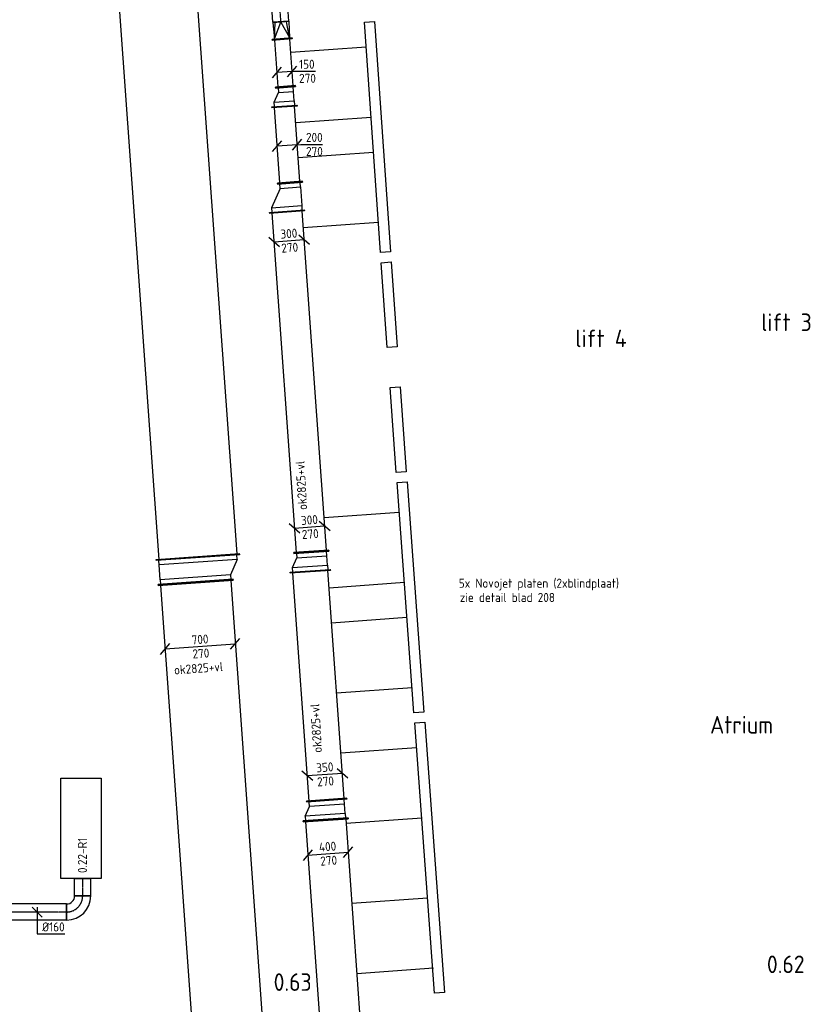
# Model space of a CAD drawing. Header units: millimetres. Extents: x -17664 to 48661, y -98 to 70975.
# Tile 23 of 62: x 27573 to 35463, y 9573 to 19376. Entities that reach past the tile are written whole.
import ezdxf

# ---------------------------------------------------------------- set-up
doc = ezdxf.new("R2010")
doc.units = ezdxf.units.MM
doc.linetypes.add('CENTER2', pattern=[28.575, 19.05, -3.175, 3.175, -3.175])
for name, color, linetype in [('bTuwkundig', 7, 'Continuous'), ('WL570---_APP', 2, 'Continuous'), ('WL570---_RETOUR_D', 4, 'Continuous'), ('WL570---_RETOUR_HL', 1, 'CENTER2'), ('WL570---_TOEVOER_D', 3, 'Continuous'), ('WL570---_TOEVOER_HL', 1, 'CENTER2'), ('WM570---', 1, 'Continuous'), ('WM570---_RETOUR', 1, 'Continuous'), ('WM570---_TOEVOER', 1, 'Continuous')]:
    doc.layers.add(name, color=color, linetype=linetype)
doc.styles.add('STABICAD-018', font='ISOCP.SHX', dxfattribs={"height": 90})
doc.styles.add('STABICAD-035', font='ISOCP.SHX', dxfattribs={"height": 175})

# ---------------------------------------------------------------- blocks, each defined once
blk = doc.blocks.new('*U350')
at = {"color": 0, "linetype": 'Continuous'}
for p, q in [((0, 415, -2960), (5, 415, -2960)), ((0, -415, -2960), (0, 415, -2960)), ((5, -415, -2960), (5, 415, -2960)), ((8067.9, 415, -2960), (8062.9, 415, -2960)), ((8062.9, -415, -2960), (8062.9, 415, -2960)), ((8067.9, -415, -2960), (8067.9, 415, -2960)), ((5, 390, -2960), (8062.9, 390, -2960)), ((5, -390, -2960), (8062.9, -390, -2960)), ((0, -415, -2960), (5, -415, -2960)), ((8067.9, -415, -2960), (8062.9, -415, -2960))]:
    blk.add_line(p, q, dxfattribs=at)
at = {"layer": 'WM570---', "color": 2, "style": 'STABICAD-018'}
blk.add_attdef('CODE', (28769.2, 22072.3, 2960), '', height=1.8, rotation=274.10447, dxfattribs=at)
for tag in ['SECTIONCODE', 'POSITIONCODE']:
    blk.add_attdef(tag, (29207.5, 18059.9, 2960), '', height=1.8, dxfattribs=at)
blk = doc.blocks.new('*U348')
at = {"color": 0, "linetype": 'Continuous'}
for p, q in [((0, 375, -2960), (5, 375, -2960)), ((0, -375, -2960), (0, 375, -2960)), ((5, -375, -2960), (5, 375, -2960)), ((5, 350, -2960), (10631.6, 350, -2960)), ((0, -375, -2960), (5, -375, -2960)), ((5, -350, -2960), (10631.6, -350, -2960))]:
    blk.add_line(p, q, dxfattribs=at)
at = {"layer": 'WM570---', "color": 2, "style": 'STABICAD-018'}
blk.add_attdef('CODE', (29324.6, 13773.6, 2960), '', height=1.8, rotation=274.10447, dxfattribs=at)
for tag in ['SECTIONCODE', 'POSITIONCODE']:
    blk.add_attdef(tag, (29855.7, 8467.6, 2960), '', height=1.8, dxfattribs=at)
blk = doc.blocks.new('*U347')
at = {"color": 0, "linetype": 'Continuous'}
for p, q in [((-50, 375, -2960), (-45, 375, -2960)), ((-50, -375, -2960), (-50, 375, -2960)), ((-45, -375, -2960), (-45, 375, -2960)), ((0, 350, -2960), (-45, 350, -2960)), ((0, 350, -2960), (149.3, 350, -2960)), ((0, -350, -2960), (0, 350, -2960)), ((149.3, 350, -2960), (194.3, 350, -2960)), ((149.3, -430, -2960), (149.3, 350, -2960)), ((199.3, 375, -2960), (194.3, 375, -2960)), ((194.3, -455, -2960), (194.3, 375, -2960)), ((199.3, -455, -2960), (199.3, 375, -2960)), ((-50, -375, -2960), (-45, -375, -2960)), ((0, -350, -2960), (-45, -350, -2960)), ((149.3, -430, -2960), (0, -350, -2960)), ((149.3, -430, -2960), (194.3, -430, -2960)), ((199.3, -455, -2960), (194.3, -455, -2960))]:
    blk.add_line(p, q, dxfattribs=at)
at = {"layer": 'WM570---', "color": 2, "style": 'STABICAD-018'}
for tag in ['SECTIONCODE', 'CODE', 'POSITIONCODE']:
    blk.add_attdef(tag, (29321, 13823.4, 2960), '', height=1.8, dxfattribs=at)
blk = doc.blocks.new('*U595')
at = {"color": 0, "linetype": 'Continuous'}
for p, q in [((-395.4, -78.5, -2960), (-302.8, 28.4, -2960)), ((-349.1, -25.1, -2960), (349.1, 25.1, -2960)), ((302.8, -28.4, -2960), (395.4, 78.5, -2960))]:
    blk.add_line(p, q, dxfattribs=at)
at = {"color": 0, "linetype": 'Continuous', "style": 'STABICAD-018'}
for s, p in [('700', (-82.6, 19.1, -2960)), ('270', (-73.7, -120.6, -2960))]:
    blk.add_text(s, height=90, rotation=4.10447, dxfattribs=at).set_placement(p)
at = {"layer": 'WM570---', "color": 2, "style": 'STABICAD-018'}
blk.add_attdef('CODE', (29370.4, 13135.8, 2960), '', height=1.8, dxfattribs=at)
blk = doc.blocks.new('*U326')
at = {"color": 0, "linetype": 'Continuous'}
for p, q in [((0, 225, -2960), (5, 225, -2960)), ((0, -225, -2960), (0, 225, -2960)), ((5, -225, -2960), (5, 225, -2960)), ((5, 200, -2960), (6772.3, 200, -2960)), ((6777.3, 225, -2960), (6772.3, 225, -2960)), ((6772.3, -225, -2960), (6772.3, 225, -2960)), ((6777.3, -225, -2960), (6777.3, 225, -2960)), ((0, -225, -2960), (5, -225, -2960)), ((5, -200, -2960), (6772.3, -200, -2960)), ((6777.3, -225, -2960), (6772.3, -225, -2960))]:
    blk.add_line(p, q, dxfattribs=at)
at = {"layer": 'WM570---', "color": 2, "style": 'STABICAD-018'}
for tag, p in [('CODE', (30618.3, 11410.1, 2960)), ('SECTIONCODE', (30779.5, 11259.6, 2960)), ('POSITIONCODE', (30779.5, 11259.6, 2960))]:
    blk.add_attdef(tag, p, '', height=1.8, dxfattribs=at)
blk = doc.blocks.new('*U323')
at = {"color": 0, "linetype": 'Continuous'}
for p, q in [((-50, 225, -2960), (-45, 225, -2960)), ((-50, -225, -2960), (-50, 225, -2960)), ((-45, -225, -2960), (-45, 225, -2960)), ((0, 200, -2960), (-45, 200, -2960)), ((0, 200, -2960), (93.3, 150, -2960)), ((0, -200, -2960), (0, 200, -2960)), ((93.3, 150, -2960), (138.3, 150, -2960)), ((93.3, -200, -2960), (93.3, 150, -2960)), ((143.3, 175, -2960), (138.3, 175, -2960)), ((138.3, -225, -2960), (138.3, 175, -2960)), ((143.3, -225, -2960), (143.3, 175, -2960)), ((-50, -225, -2960), (-45, -225, -2960)), ((0, -200, -2960), (-45, -200, -2960)), ((0, -200, -2960), (93.3, -200, -2960)), ((93.3, -200, -2960), (138.3, -200, -2960)), ((143.3, -225, -2960), (138.3, -225, -2960))]:
    blk.add_line(p, q, dxfattribs=at)
at = {"layer": 'WM570---', "color": 2, "style": 'STABICAD-018'}
for tag, p in [('CODE', (30614.7, 11560, 2960)), ('SECTIONCODE', (30614.7, 11460, 2960)), ('POSITIONCODE', (30614.7, 11460, 2960))]:
    blk.add_attdef(tag, p, '', height=1.8, dxfattribs=at)
blk = doc.blocks.new('*U321')
at = {"color": 0, "linetype": 'Continuous'}
for p, q in [((0, 200, -2960), (5, 200, -2960)), ((0, -200, -2960), (0, 200, -2960)), ((5, -200, -2960), (5, 200, -2960)), ((2284.5, 200, -2960), (2279.5, 200, -2960)), ((2279.5, -200, -2960), (2279.5, 200, -2960)), ((2284.5, -200, -2960), (2284.5, 200, -2960)), ((5, 175, -2960), (2279.5, 175, -2960)), ((5, -175, -2960), (2279.5, -175, -2960)), ((0, -200, -2960), (5, -200, -2960)), ((2284.5, -200, -2960), (2279.5, -200, -2960))]:
    blk.add_line(p, q, dxfattribs=at)
at = {"layer": 'WM570---', "color": 2, "style": 'STABICAD-018'}
for tag, p in [('SECTIONCODE', (30602.3, 11982.3, 2810)), ('POSITIONCODE', (30602.3, 11982.3, 2810)), ('CODE', (30629.4, 11604.7, 2960))]:
    blk.add_attdef(tag, p, '', height=1.8, dxfattribs=at)
blk = doc.blocks.new('*U582')
at = {"color": 0, "linetype": 'Continuous'}
for p, q in [((-228, 33.8, -2960), (-121.1, -58.8, -2960)), ((-174.6, -12.5, -2960), (174.6, 12.5, -2960)), ((121.1, 58.8, -2960), (228, -33.8, -2960))]:
    blk.add_line(p, q, dxfattribs=at)
at = {"color": 0, "linetype": 'Continuous', "style": 'STABICAD-018'}
for s, p in [('350', (-82.6, 19.1, -2960)), ('270', (-73.7, -120.6, -2960))]:
    blk.add_text(s, height=90, rotation=4.10447, dxfattribs=at).set_placement(p)
at = {"layer": 'WM570---', "color": 2, "style": 'STABICAD-018'}
blk.add_attdef('CODE', (30610.9, 11862.3, 2960), '', height=1.8, dxfattribs=at)
blk = doc.blocks.new('*U320')
at = {"color": 0, "linetype": 'Continuous'}
for p, q in [((0, 175, -2960), (5, 175, -2960)), ((0, -175, -2960), (0, 175, -2960)), ((5, -175, -2960), (5, 175, -2960)), ((5, 150, -2960), (3389.8, 150, -2960)), ((3394.8, 175, -2960), (3389.8, 175, -2960)), ((3389.8, -175, -2960), (3389.8, 175, -2960)), ((3394.8, -175, -2960), (3394.8, 175, -2960)), ((0, -175, -2960), (5, -175, -2960)), ((5, -150, -2960), (3389.8, -150, -2960)), ((3394.8, -175, -2960), (3389.8, -175, -2960))]:
    blk.add_line(p, q, dxfattribs=at)
at = {"layer": 'WM570---', "color": 2, "style": 'STABICAD-018'}
for tag, p in [('SECTIONCODE', (30449.9, 14455.5, 2810)), ('POSITIONCODE', (30449.9, 14455.5, 2810)), ('CODE', (30477, 14077.9, 2960))]:
    blk.add_attdef(tag, p, '', height=1.8, dxfattribs=at)
blk = doc.blocks.new('*U319')
at = {"color": 0, "linetype": 'Continuous'}
for p, q in [((-50, 175, -2960), (-45, 175, -2960)), ((-50, -175, -2960), (-50, 175, -2960)), ((-45, -175, -2960), (-45, 175, -2960)), ((0, 150, -2960), (-45, 150, -2960)), ((93.3, 150, -2960), (0, 150, -2960)), ((0, -150, -2960), (0, 150, -2960)), ((93.3, 150, -2960), (138.3, 150, -2960)), ((93.3, -200, -2960), (93.3, 150, -2960)), ((143.3, 175, -2960), (138.3, 175, -2960)), ((138.3, -225, -2960), (138.3, 175, -2960)), ((143.3, -225, -2960), (143.3, 175, -2960)), ((-50, -175, -2960), (-45, -175, -2960)), ((-45, -150, -2960), (0, -150, -2960)), ((93.3, -200, -2960), (0, -150, -2960)), ((138.3, -200, -2960), (93.3, -200, -2960)), ((143.3, -225, -2960), (138.3, -225, -2960))]:
    blk.add_line(p, q, dxfattribs=at)
at = {"layer": 'WM570---', "color": 2, "style": 'STABICAD-018'}
for tag in ['CODE', 'SECTIONCODE', 'POSITIONCODE']:
    blk.add_attdef(tag, (30480.6, 14028, 2960), '', height=1.8, dxfattribs=at)
blk = doc.blocks.new('*U581')
at = {"color": 0, "linetype": 'Continuous'}
for p, q in [((-203.1, 35.6, -2960), (-96.2, -57, -2960)), ((-149.6, -10.7, -2960), (149.6, 10.7, -2960)), ((96.2, 57, -2960), (203.1, -35.6, -2960))]:
    blk.add_line(p, q, dxfattribs=at)
at = {"color": 0, "linetype": 'Continuous', "style": 'STABICAD-018'}
for s, p in [('300', (-82.6, 19.1, -2960)), ('270', (-73.7, -120.6, -2960))]:
    blk.add_text(s, height=90, rotation=4.10447, dxfattribs=at).set_placement(p)
at = {"layer": 'WM570---', "color": 2, "style": 'STABICAD-018'}
blk.add_attdef('CODE', (30459.3, 14324.9, 2960), '', height=1.8, dxfattribs=at)
blk = doc.blocks.new('*U580')
at = {"color": 0, "linetype": 'Continuous'}
for p, q in [((-245.8, -67.8, -2960), (-153.2, 39.1, -2960)), ((-199.5, -14.3, -2960), (199.5, 14.3, -2960)), ((153.2, -39.1, -2960), (245.8, 67.8, -2960))]:
    blk.add_line(p, q, dxfattribs=at)
at = {"color": 0, "linetype": 'Continuous', "style": 'STABICAD-018'}
for s, p in [('400', (-87.1, 18.8, -2960)), ('270', (-73.7, -120.6, -2960))]:
    blk.add_text(s, height=90, rotation=4.10447, dxfattribs=at).set_placement(p)
at = {"layer": 'WM570---', "color": 2, "style": 'STABICAD-018'}
blk.add_attdef('CODE', (30642.5, 11073.3, 2960), '', height=1.8, dxfattribs=at)
blk = doc.blocks.new('*U310')
at = {"color": 0, "linetype": 'Continuous'}
for p, q in [((0, 125, -2960), (5, 125, -2960)), ((0, -125, -2960), (0, 125, -2960)), ((5, -125, -2960), (5, 125, -2960)), ((5, 100, -2960), (756.1, 100, -2960)), ((761.1, 125, -2960), (756.1, 125, -2960)), ((756.1, -125, -2960), (756.1, 125, -2960)), ((761.1, -125, -2960), (761.1, 125, -2960)), ((0, -125, -2960), (5, -125, -2960)), ((5, -100, -2960), (756.1, -100, -2960)), ((761.1, -125, -2960), (756.1, -125, -2960))]:
    blk.add_line(p, q, dxfattribs=at)
at = {"layer": 'WM570---', "color": 2, "style": 'STABICAD-018'}
for tag in ['SECTIONCODE', 'POSITIONCODE']:
    blk.add_attdef(tag, (30236.2, 18132.5, 2810), '', height=1.8, dxfattribs=at)
blk.add_attdef('CODE', (30263.4, 17753.4, 2960), '', height=1.8, rotation=8.20894, dxfattribs=at)
blk = doc.blocks.new('*U309')
at = {"color": 0, "linetype": 'Continuous'}
for p, q in [((-50, 125, -2960), (-45, 125, -2960)), ((-50, -125, -2960), (-50, 125, -2960)), ((-45, -125, -2960), (-45, 125, -2960)), ((0, 100, -2960), (-45, 100, -2960)), ((0, 100, -2960), (186.6, 100, -2960)), ((0, -100, -2960), (0, 100, -2960)), ((186.6, 100, -2960), (231.6, 100, -2960)), ((186.6, -200, -2960), (186.6, 100, -2960)), ((236.6, 125, -2960), (231.6, 125, -2960)), ((231.6, -225, -2960), (231.6, 125, -2960)), ((236.6, -225, -2960), (236.6, 125, -2960)), ((-50, -125, -2960), (-45, -125, -2960)), ((0, -100, -2960), (-45, -100, -2960)), ((0, -100, -2960), (186.6, -200, -2960)), ((186.6, -200, -2960), (231.6, -200, -2960)), ((236.6, -225, -2960), (231.6, -225, -2960))]:
    blk.add_line(p, q, dxfattribs=at)
at = {"layer": 'WM570---', "color": 2, "style": 'STABICAD-018'}
for tag in ['SECTIONCODE', 'CODE', 'POSITIONCODE']:
    blk.add_attdef(tag, (30267, 17703.6, 2960), '', height=1.8, rotation=8.20894, dxfattribs=at)
blk = doc.blocks.new('*U308')
at = {"color": 0, "linetype": 'Continuous'}
for p, q in [((0, 100, -2960), (5, 100, -2960)), ((0, -100, -2960), (0, 100, -2960)), ((5, -100, -2960), (5, 100, -2960)), ((475.8, 100, -2960), (470.8, 100, -2960)), ((470.8, -100, -2960), (470.8, 100, -2960)), ((475.8, -100, -2960), (475.8, 100, -2960)), ((5, 75, -2960), (470.8, 75, -2960)), ((5, -75, -2960), (470.8, -75, -2960)), ((0, -100, -2960), (5, -100, -2960)), ((475.8, -100, -2960), (470.8, -100, -2960))]:
    blk.add_line(p, q, dxfattribs=at)
at = {"layer": 'WM570---', "color": 2, "style": 'STABICAD-018'}
for tag, p in [('SECTIONCODE', (30198.2, 19011.2, 2810)), ('POSITIONCODE', (30198.2, 19011.2, 2810)), ('CODE', (30220, 18707.2, 2960))]:
    blk.add_attdef(tag, p, '', height=1.8, dxfattribs=at)
blk = doc.blocks.new('*U307')
at = {"color": 0, "linetype": 'Continuous'}
for p, q in [((-50, 100, -2960), (-45, 100, -2960)), ((-50, -100, -2960), (-50, 100, -2960)), ((-45, -100, -2960), (-45, 100, -2960)), ((143.3, 100, -2960), (138.3, 100, -2960)), ((138.3, -150, -2960), (138.3, 100, -2960)), ((143.3, -150, -2960), (143.3, 100, -2960)), ((0, 75, -2960), (-45, 75, -2960)), ((93.3, 75, -2960), (0, 75, -2960)), ((0, -75, -2960), (0, 75, -2960)), ((93.3, 75, -2960), (138.3, 75, -2960)), ((93.3, -125, -2960), (93.3, 75, -2960)), ((-45, -75, -2960), (0, -75, -2960)), ((93.3, -125, -2960), (0, -75, -2960)), ((-50, -100, -2960), (-45, -100, -2960)), ((138.3, -125, -2960), (93.3, -125, -2960)), ((143.3, -150, -2960), (138.3, -150, -2960))]:
    blk.add_line(p, q, dxfattribs=at)
at = {"layer": 'WM570---', "color": 2, "style": 'STABICAD-018'}
for tag in ['CODE', 'SECTIONCODE', 'POSITIONCODE']:
    blk.add_attdef(tag, (30223.6, 18657.3, 2960), '', height=1.8, dxfattribs=at)
blk = doc.blocks.new('*U306')
at = {"color": 0, "linetype": 'Continuous'}
for p, q in [((-5, 100, -2960), (0, 100, -2960)), ((-5, -100, -2960), (-5, 100, -2960)), ((0, -100, -2960), (0, 100, -2960)), ((5, 75, -2960), (0, 75, -2960)), ((165, 80, -2960), (5, 75, -2960)), ((5, 75, -2960), (165, 0, -2960)), ((5, 75, -2960), (165, 56.6, -2960)), ((170, 80, -2960), (165, 80, -2960)), ((165, -80, -2960), (165, 80, -2960)), ((170, -80, -2960), (170, 80, -2960)), ((0, -75, -2960), (5, -75, -2960)), ((165, 0, -2960), (5, -75, -2960)), ((5, -75, -2960), (165, -56.6, -2960)), ((165, -80, -2960), (5, -75, -2960)), ((170, -80, -2960), (165, -80, -2960)), ((-5, -100, -2960), (0, -100, -2960))]:
    blk.add_line(p, q, dxfattribs=at)
at = {"layer": 'WM570---', "color": 2, "style": 'STABICAD-018'}
for tag, p in [('CODE', (30185.6, 19286.8, 2960)), ('SECTIONCODE', (30185.6, 19186.8, 2960)), ('POSITIONCODE', (30185.6, 19186.8, 2960))]:
    blk.add_attdef(tag, p, '', height=1.8, dxfattribs=at)
blk = doc.blocks.new('*U305')
at = {"color": 0, "linetype": 'Continuous'}
for p, q in [((0, 80, -2960), (1124.5, 80, -2960)), ((0, -80, -2960), (0, 80, -2960)), ((1124.5, 80, -2960), (1124.5, -80, -2960)), ((0, -80, -2960), (1124.5, -80, -2960))]:
    blk.add_line(p, q, dxfattribs=at)
at = {"layer": 'WL570---_TOEVOER_HL', "linetype": 'CENTER2'}
blk.add_line((0, 0, -2960), (1124.5, 0, -2960), dxfattribs=at)
at = {"layer": 'WM570---', "color": 2, "style": 'STABICAD-018'}
for tag in ['CODE', 'SECTIONCODE', 'POSITIONCODE']:
    blk.add_attdef(tag, (30173.4, 19356.4, 2960), '', height=1.8, dxfattribs=at)
blk = doc.blocks.new('*U575')
at = {"color": 0, "linetype": 'Continuous'}
for p, q in [((-195.9, -64.2, -2960), (-103.3, 42.7, -2960)), ((0, 0, -2960), (-149.6, -10.7, -2960)), ((-46.3, -53.5, -2960), (46.3, 53.5, -2960)), ((0, 0, -2960), (19.9, 1.4, -2960)), ((19.9, 1.4, -2960), (234.2, 1.4, -2960))]:
    blk.add_line(p, q, dxfattribs=at)
at = {"color": 0, "linetype": 'Continuous', "style": 'STABICAD-018'}
for s, p in [('150', (69.9, 26.4, -2960)), ('270', (69.9, -113.6, -2960))]:
    blk.add_text(s, height=90, dxfattribs=at).set_placement(p)
at = {"layer": 'WM570---', "color": 2, "style": 'STABICAD-018'}
blk.add_attdef('CODE', (30284.2, 18861, 2960), '', height=1.8, dxfattribs=at)
blk = doc.blocks.new('*U574')
at = {"color": 0, "linetype": 'Continuous'}
for p, q in [((-245.8, -67.8, -2960), (-153.2, 39.1, -2960)), ((0, 0, -2960), (-199.5, -14.3, -2960)), ((-46.3, -53.5, -2960), (46.3, 53.5, -2960)), ((0, 0, -2960), (36.5, 2.6, -2960)), ((36.5, 2.6, -2960), (250.9, 2.6, -2960))]:
    blk.add_line(p, q, dxfattribs=at)
at = {"color": 0, "linetype": 'Continuous', "style": 'STABICAD-018'}
for s, p in [('200', (86.5, 27.6, -2960)), ('270', (86.5, -112.4, -2960))]:
    blk.add_text(s, height=90, dxfattribs=at).set_placement(p)
at = {"layer": 'WM570---', "color": 2, "style": 'STABICAD-018'}
blk.add_attdef('CODE', (30336.5, 18131.6, 2960), '', height=1.8, dxfattribs=at)
blk = doc.blocks.new('*U573')
at = {"color": 0, "linetype": 'Continuous'}
for p, q in [((-203.1, 35.6, -2960), (-96.2, -57, -2960)), ((-149.6, -10.7, -2960), (149.6, 10.7, -2960)), ((96.2, 57, -2960), (203.1, -35.6, -2960))]:
    blk.add_line(p, q, dxfattribs=at)
at = {"color": 0, "linetype": 'Continuous', "style": 'STABICAD-018'}
for s, p in [('300', (-82.6, 19.1, -2960)), ('270', (-73.7, -120.6, -2960))]:
    blk.add_text(s, height=90, rotation=4.10447, dxfattribs=at).set_placement(p)
at = {"layer": 'WM570---', "color": 2, "style": 'STABICAD-018'}
blk.add_attdef('CODE', (30254.7, 17176.2, 2960), '', height=1.8, dxfattribs=at)
blk = doc.blocks.new('*U250')
at = {"color": 0, "linetype": 'Continuous'}
for p, q in [((-160, -80, -2950), (-160, 80, -2950)), ((80, -160, -2950), (-80, -160, -2950))]:
    blk.add_line(p, q, dxfattribs=at)
for radius, start in [(240, 0), (80, 360)]:
    blk.add_arc((-160, -160, -2950), radius, start, 90, dxfattribs=at)
at = {"layer": 'WL570---_RETOUR_HL', "linetype": 'CENTER2'}
blk.add_arc((-160, -160, -2950), 160, 0, 90, dxfattribs=at)
at = {"layer": 'WM570---', "color": 2, "style": 'STABICAD-018'}
for tag in ['CODE', 'SECTIONCODE', 'POSITIONCODE']:
    blk.add_attdef(tag, (28200.2, 10491.8, 2950), '', height=1.8, dxfattribs=at)
blk = doc.blocks.new('*U249')
at = {"color": 0, "linetype": 'Continuous'}
for p, q in [((0, 80, -2950), (639.2, 80, -2950)), ((0, -80, -2950), (0, 80, -2950)), ((639.2, 80, -2950), (639.2, -80, -2950)), ((0, -80, -2950), (639.2, -80, -2950))]:
    blk.add_line(p, q, dxfattribs=at)
at = {"layer": 'WL570---_RETOUR_HL', "linetype": 'CENTER2'}
blk.add_line((0, 0, -2950), (639.2, 0, -2950), dxfattribs=at)
at = {"layer": 'WM570---', "color": 2, "style": 'STABICAD-018'}
for tag in ['CODE', 'SECTIONCODE', 'POSITIONCODE']:
    blk.add_attdef(tag, (28040.2, 10491.8, 2950), '', height=1.8, dxfattribs=at)
blk = doc.blocks.new('*U563')
at = {"color": 0, "linetype": 'Continuous'}
for p, q in [((50, -50, -2950), (-50, 50, -2950)), ((0, 50, -2950), (0, -218.2, -2950)), ((0, -218.2, -2950), (275.1, -218.2, -2950))]:
    blk.add_line(p, q, dxfattribs=at)
at = {"color": 0, "linetype": 'Continuous', "style": 'STABICAD-018'}
blk.add_text('%%c160', height=90, dxfattribs=at).set_placement((50, -193.2, -2950))
at = {"layer": 'WM570---', "color": 2, "style": 'STABICAD-018'}
blk.add_attdef('CODE', (27746, 10491.8, 2950), '', height=1.8, dxfattribs=at)
blk = doc.blocks.new('*U248')
at = {"color": 0, "linetype": 'Continuous'}
for p, q in [((0, 80, -2950), (173.2, 80, -2950)), ((0, -80, -2950), (0, 80, -2950)), ((173.2, 80, -2950), (173.2, -80, -2950)), ((0, -80, -2950), (173.2, -80, -2950))]:
    blk.add_line(p, q, dxfattribs=at)
at = {"layer": 'WL570---_RETOUR_HL', "linetype": 'CENTER2'}
blk.add_line((0, 0, -2950), (173.2, 0, -2950), dxfattribs=at)
at = {"layer": 'WM570---', "color": 2, "style": 'STABICAD-018'}
for tag in ['CODE', 'SECTIONCODE', 'POSITIONCODE']:
    blk.add_attdef(tag, (28200.2, 10651.8, 2950), '', height=1.8, dxfattribs=at)

msp = doc.modelspace()

# ---------------------------------------------------------------- linework, layer by layer
at = {"layer": 'WL570---_APP', "elevation": 3000}
msp.add_lwpolyline([(27983.9, 11825), (28383.9, 11825), (28383.9, 10825), (27983.9, 10825)], close=True, dxfattribs=at)
at = {"layer": 'WL570---_TOEVOER_D', "elevation": 3000}
for points in [[(31004.3, 19351.3), (31104, 19358.4), (31264.9, 17064.1), (31165.2, 17056.7)], [(31172.2, 16956.8), (31271.9, 16964.3), (31331.2, 16118.9), (31231.5, 16111.6)], [(31260, 15713.8), (31359.8, 15721.2), (31421.8, 14876), (31322.1, 14868.7)], [(31329.4, 14768.9), (31429.1, 14776.3), (31597.6, 12482.4), (31497.9, 12475.1)], [(31505.2, 12375.4), (31604.9, 12382.7), (31802.7, 9690), (31702.9, 9682.6)]]:
    msp.add_lwpolyline(points, close=True, dxfattribs=at)
for points in [[(31021.8, 19101.9), (30270.8, 19048)], [(31070.8, 18403.1), (30320.9, 18349.3)], [(31095.2, 18054.6), (30345.9, 18000.8)], [(31144.2, 17355.9), (30396, 17303.4)], [(31351.4, 14470.1), (30603.1, 14416.4)], [(31402.7, 13771.5), (30653.2, 13717.7)], [(31428.3, 13423), (30678.2, 13369.2)], [(31479.6, 12724.4), (30728.4, 12670.5)], [(31523.5, 12126.1), (30771.3, 12072.1)], [(31574.8, 11427.5), (30821.5, 11373.4)], [(31633.3, 10630.6), (30878.7, 10576.4)], [(31691.7, 9932.5), (30928.8, 9877.7)]]:
    msp.add_lwpolyline(points, dxfattribs=at)

# ---------------------------------------------------------------- block references
at = {"layer": 'WL570---_RETOUR_D', "linetype": 'Continuous'}
for name, p, rotation in [('*U248', (28200.2, 10651.8, 2950), 90.00000000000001), ('*U250', (28200.2, 10491.8, 2950), 270), ('*U249', (28040.2, 10491.8, 2950), 180)]:
    msp.add_blockref(name, p, dxfattribs=dict(at, rotation=rotation))
at = {"layer": 'WL570---_TOEVOER_D', "linetype": 'Continuous'}
for name, p, rotation in [('*U350', (28769.2, 22072.3, 2960), 274.1044684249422), ('*U305', (30173.4, 19356.4, 2960), 94.10446842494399), ('*U306', (30185.6, 19186.8, 2960), 94.10446842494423), ('*U308', (30220, 18707.2, 2960), 94.10446842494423), ('*U307', (30223.6, 18657.3, 2960), 274.1044684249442), ('*U310', (30263.4, 17753.4, 2960), 94.10446842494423), ('*U309', (30267, 17703.6, 2960), 274.1044684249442), ('*U320', (30477, 14077.9, 2960), 94.104468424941), ('*U347', (29321, 13823.4, 2960), 94.10446842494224), ('*U319', (30480.6, 14028, 2960), 274.104468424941), ('*U321', (30629.4, 11604.7, 2960), 94.104468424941), ('*U348', (29324.6, 13773.6, 2960), 274.1044684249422), ('*U323', (30614.7, 11460, 2960), 94.104468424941), ('*U326', (30618.3, 11410.1, 2960), 274.104468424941)]:
    msp.add_blockref(name, p, dxfattribs=dict(at, rotation=rotation))
at = {"layer": 'WM570---_RETOUR', "linetype": 'Continuous'}
msp.add_blockref('*U563', (27746, 10491.8, 2950), dxfattribs=at)
at = {"layer": 'WM570---_TOEVOER', "linetype": 'Continuous'}
for name, p in [('*U575', (30284.2, 18861, 2960)), ('*U574', (30336.5, 18131.6, 2960)), ('*U573', (30254.7, 17176.2, 2960)), ('*U581', (30459.3, 14324.9, 2960)), ('*U595', (29370.4, 13135.8, 2960)), ('*U582', (30610.9, 11862.3, 2960)), ('*U580', (30642.5, 11073.3, 2960))]:
    msp.add_blockref(name, p, dxfattribs=at)

# ---------------------------------------------------------------- texts
at = {"layer": 'bTuwkundig', "color": 3, "style": 'STABICAD-035'}
for s, p in [('lift 3', (34954.5, 16276.1, -500)), ('lift 4', (33104, 16115.3, -500)), ('Atrium', (34445.9, 12268.4, -500)), ('0.62', (35011.4, 9884, -500)), ('0.63', (30101, 9706.7, -500))]:
    msp.add_text(s, height=175, dxfattribs=at).set_placement(p)
at = {"layer": 'WM570---', "style": 'STABICAD-018'}
for s, p in [('5x Novojet platen (2xblindplaat)', (31944.3, 13720.7)), ('zie detail blad 208', (31954.4, 13578.7))]:
    msp.add_text(s, height=90, dxfattribs=at).set_placement(p)
msp.add_text('0.22-R1', height=90, rotation=90, dxfattribs=at).set_placement((28242.5, 10879.8))
at = {"layer": 'WM570---_TOEVOER', "style": 'STABICAD-018'}
for rotation, p in [(93.18962, (30435, 14497.2)), (4.16956, (29112.5, 12855.7)), (93.18962, (30582.4, 12079.6))]:
    msp.add_text('ok2825+vl', height=90, rotation=rotation, dxfattribs=at).set_placement(p)

doc.saveas('drawing.dxf')
